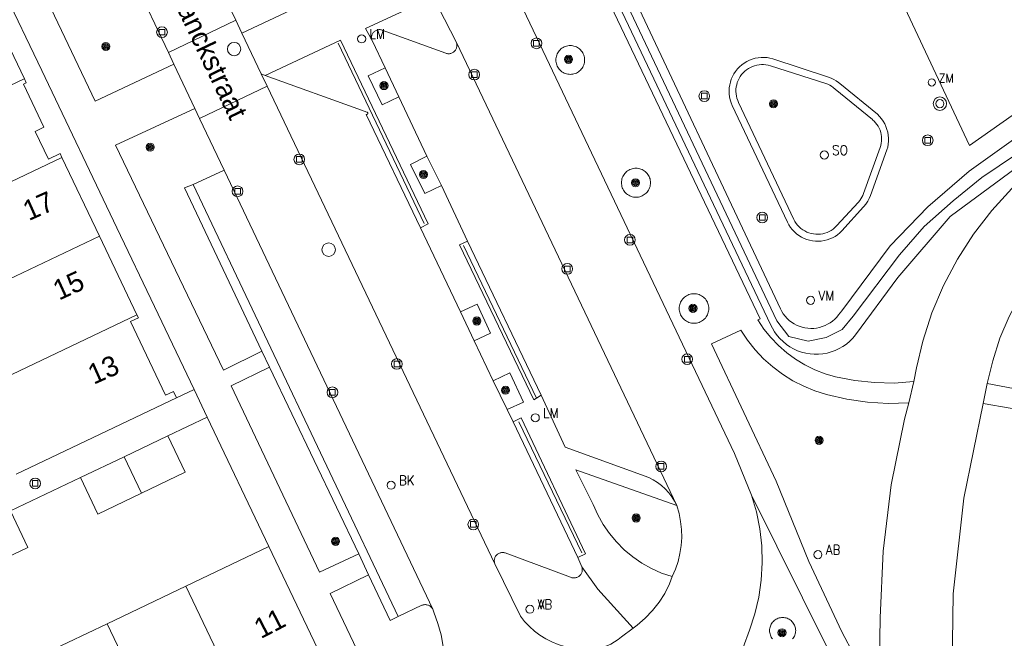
# Model space of a CAD drawing. Header units: metres. Extents: x 138165 to 154469, y 480134 to 494189.
# Tile 256 of 256: x 147993 to 148054, y 485624 to 485662. Entities that reach past the tile are written whole.
import ezdxf

# ---------------------------------------------------------------- set-up
doc = ezdxf.new("R2010")
doc.units = ezdxf.units.M
doc.header["$LTSCALE"] = 0.001
doc.header["$MEASUREMENT"] = 0
for name, color, linetype, lineweight in [('Level 5', 7, 'Continuous', 0), ('TOP-L-terrein schutting raster hek leuning', 7, 'Continuous', 0), ('TOP-L-topo objecten punt', 7, 'Continuous', 0), ('TOP-L-topo objecten vlak', 7, 'Continuous', 0), ('TOP-T-topo huisnummering naamgeving', 7, 'Continuous', 0)]:
    doc.layers.add(name, color=color, linetype=linetype, lineweight=lineweight)
doc.styles.add('Style-INTL_ISO', font='INTL_ISO.shx')
doc.styles.add('Style-STANDARD', font='STANDARD.shx')

# ---------------------------------------------------------------- blocks, each defined once
blk = doc.blocks.new('24')
at = {"layer": 'TOP-L-topo objecten punt', "color": 7, "linetype": 'Continuous', "lineweight": 0}
for radius in [0.025, 0.0182, 0.0115, 0.005]:
    blk.add_circle((0, 0), radius, dxfattribs=at)
blk = doc.blocks.new('129')
at = {"layer": 'TOP-L-topo objecten punt', "color": 7, "linetype": 'Continuous', "lineweight": 0}
blk.add_circle((0, 0), 0.025, dxfattribs=at)
at = {"layer": 'TOP-L-topo objecten punt', "color": 7, "linetype": 'Continuous', "lineweight": 0, "style": 'Style-STANDARD'}
blk.add_text('SO', height=0.06, dxfattribs=at).set_placement((0.0483, 0))
blk = doc.blocks.new('304')
at = {"layer": 'TOP-L-topo objecten punt', "color": 7, "linetype": 'Continuous', "lineweight": 0}
blk.add_circle((0, 0), 0.0225, dxfattribs=at)
at = {"layer": 'TOP-L-topo objecten punt', "color": 7, "linetype": 'Continuous', "lineweight": 0, "style": 'Style-STANDARD'}
blk.add_text('ZM', height=0.054, dxfattribs=at).set_placement((0.0435, 0))
blk = doc.blocks.new('39')
at = {"layer": 'TOP-L-topo objecten punt', "color": 7, "linetype": 'Continuous', "lineweight": 0}
for p, q in [((0.0175, 0.0175), (-0.0175, 0.0175)), ((-0.0175, 0.0175), (-0.0175, -0.0175)), ((0.0175, 0.0175), (0.0175, -0.0175)), ((0.0175, -0.0175), (-0.0175, -0.0175))]:
    blk.add_line(p, q, dxfattribs=at)
blk.add_circle((0, 0), 0.0332, dxfattribs=at)
blk = doc.blocks.new('72')
at = {"layer": 'TOP-L-topo objecten punt', "color": 7, "linetype": 'Continuous', "lineweight": 0}
blk.add_circle((0, 0), 0.025, dxfattribs=at)
at = {"layer": 'TOP-L-topo objecten punt', "color": 7, "linetype": 'Continuous', "lineweight": 0, "style": 'Style-STANDARD'}
blk.add_text('BK', height=0.06, dxfattribs=at).set_placement((0.0483, 0))
blk = doc.blocks.new('*U13')
at = {"layer": 'Level 5', "color": 7, "linetype": 'Continuous', "lineweight": 0}
blk.add_circle((0, 0), 0.0415, dxfattribs=at)
blk = doc.blocks.new('150')
at = {"layer": 'Level 5', "color": 7, "linetype": 'Continuous', "lineweight": 0}
blk.add_blockref('*U13', (0, 0), dxfattribs=at)
blk = doc.blocks.new('16')
at = {"layer": 'TOP-L-topo objecten punt', "color": 7, "linetype": 'Continuous', "lineweight": 0}
blk.add_circle((0, 0), 0.025, dxfattribs=at)
at = {"layer": 'TOP-L-topo objecten punt', "color": 7, "linetype": 'Continuous', "lineweight": 0, "style": 'Style-STANDARD'}
blk.add_text('LM', height=0.06, dxfattribs=at).set_placement((0.0483, 0))
blk = doc.blocks.new('28')
at = {"layer": 'TOP-L-topo objecten punt', "color": 7, "linetype": 'Continuous', "lineweight": 0}
blk.add_circle((0, 0), 0.025, dxfattribs=at)
at = {"layer": 'TOP-L-topo objecten punt', "color": 7, "linetype": 'Continuous', "lineweight": 0, "style": 'Style-STANDARD'}
blk.add_text('VM', height=0.06, dxfattribs=at).set_placement((0.0483, 0))
blk = doc.blocks.new('14')
at = {"layer": 'TOP-L-topo objecten punt', "color": 7, "linetype": 'Continuous', "lineweight": 0}
blk.add_circle((0, 0), 0.025, dxfattribs=at)
at = {"layer": 'TOP-L-topo objecten punt', "color": 7, "linetype": 'Continuous', "lineweight": 0, "style": 'Style-STANDARD'}
blk.add_text('VB', height=0.06, dxfattribs=at).set_placement((0.0483, 0))
blk = doc.blocks.new('11')
at = {"layer": 'TOP-L-topo objecten punt', "color": 7, "linetype": 'Continuous', "lineweight": 0}
blk.add_circle((0, 0), 0.025, dxfattribs=at)
at = {"layer": 'TOP-L-topo objecten punt', "color": 7, "linetype": 'Continuous', "lineweight": 0, "style": 'Style-STANDARD'}
blk.add_text('AB', height=0.06, dxfattribs=at).set_placement((0.0483, 0))
blk = doc.blocks.new('27')
at = {"layer": 'TOP-L-topo objecten punt', "color": 7, "linetype": 'Continuous', "lineweight": 0}
for radius in [0.0415, 0.025]:
    blk.add_circle((0, 0), radius, dxfattribs=at)

msp = doc.modelspace()

# ---------------------------------------------------------------- linework, layer by layer
at = {"layer": 'TOP-L-terrein schutting raster hek leuning', "flags": 128}
for points in [[(148062.178, 485659.09), (148052.344, 485652.46), (148050.563, 485651.012), (148048.758, 485649.409), (148047.224, 485647.662), (148044.352, 485643.861), (148043.672, 485643.043), (148042.699, 485642.532), (148041.572, 485642.311), (148040.384, 485642.596), (148039.631, 485643.567), (148028.908, 485666.219), (148026.913, 485670.521), (148019.757, 485685.568), (148017.758, 485689.868), (148011.344, 485703.432), (148011.343, 485703.435), (148010.013, 485706.133), (148015.387, 485709.395), (148023.274, 485714.152), (148022.96, 485714.741), (148026.247, 485716.762), (148056.417, 485735.275)], [(148017.787, 485649.606), (148012.446, 485660.766)], [(148024.748, 485638.771), (148024.742, 485638.783), (148020.212, 485648.233)], [(148027.539, 485629.201), (148023.638, 485637.323)]]:
    msp.add_lwpolyline(points, dxfattribs=at)
at = {"layer": 'TOP-L-topo objecten vlak', "flags": 128}
for points in [[(148029.057, 485710.586), (148042.229, 485682.546), (148039.067, 485681.062), (148051.578, 485654.429), (148078.424, 485673.34), (148076.236, 485676.447), (148086.267, 485683.513), (148070.834, 485705.422), (148068.472, 485708.775), (148072.065, 485711.306)], [(148002.266, 485659.472), (147997.389, 485657.177), (147989.827, 485673.012), (147992.01, 485674.241)], [(148087.457, 485672.135), (148077.743, 485667.246), (148068.378, 485661.88), (148059.333, 485655.944), (148058.216, 485655.092), (148056.846, 485654.018), (148055.551, 485653.016), (148054.194, 485651.769), (148052.948, 485650.409), (148051.822, 485648.949), (148050.825, 485647.399), (148049.962, 485645.768), (148049.242, 485644.071), (148048.669, 485642.319), (148048.28, 485640.662), (148048.115, 485639.803)], [(148029.434, 485666.47), (148039.851, 485644.313), (148039.935, 485644.152), (148040.033, 485643.999), (148040.143, 485643.855), (148040.266, 485643.721), (148040.399, 485643.598), (148040.543, 485643.487), (148040.696, 485643.388), (148040.856, 485643.303), (148041.023, 485643.232), (148041.196, 485643.176), (148041.373, 485643.134), (148041.553, 485643.108), (148041.734, 485643.098), (148041.916, 485643.103), (148042.096, 485643.123), (148042.274, 485643.159), (148042.448, 485643.211), (148042.618, 485643.276), (148042.781, 485643.357), (148042.936, 485643.451), (148043.083, 485643.557), (148043.22, 485643.676), (148043.347, 485643.807), (148043.462, 485643.947), (148043.65, 485644.2), (148046.645, 485648.21), (148048.992, 485650.633), (148051.547, 485652.836), (148054.289, 485654.801)], [(148028.049, 485665.829), (148038.595, 485643.704), (148038.454, 485643.625), (148038.834, 485643.061), (148039.261, 485642.532), (148039.733, 485642.042), (148040.245, 485641.595), (148040.793, 485641.193), (148041.375, 485640.841), (148041.984, 485640.54), (148042.618, 485640.293), (148043.27, 485640.102), (148044.467, 485639.868), (148045.68, 485639.74), (148046.899, 485639.718), (148048.115, 485639.803)], [(148056.827, 485654.789), (148050.372, 485650.033), (148047.126, 485646.245), (148044.508, 485642.697), (148044.336, 485642.493), (148044.147, 485642.305), (148043.943, 485642.134), (148043.725, 485641.981), (148043.495, 485641.848), (148043.253, 485641.735), (148043.003, 485641.643), (148042.746, 485641.573), (148042.484, 485641.526), (148042.219, 485641.501), (148041.953, 485641.5), (148041.687, 485641.521), (148041.424, 485641.565), (148041.167, 485641.632), (148040.915, 485641.721), (148040.673, 485641.831), (148040.441, 485641.962), (148040.221, 485642.112), (148040.015, 485642.28), (148039.824, 485642.466), (148039.65, 485642.668), (148039.494, 485642.884), (148039.357, 485643.112), (148039.24, 485643.352), (148028.48, 485666.024)], [(147999.801, 485664.673), (148001.935, 485660.199)], [(148038.072, 485632.76), (148037.011, 485635.342), (148022.912, 485664.979)], [(147991.636, 485664.23), (147994.089, 485659.082), (147998.735, 485649.332), (148001.061, 485644.457), (148003.517, 485639.311)], [(148006.103, 485662.193), (148005.034, 485664.379)], [(148010.422, 485664.184), (148010.83, 485663.435), (148006.473, 485661.402)], [(147993.007, 485658.569), (147990.583, 485663.651), (147980.208, 485658.704), (147982.626, 485653.62)], [(148014.549, 485660.934), (148014.152, 485661.674), (148018.361, 485663.65)], [(148018.671, 485662.982), (148019.774, 485660.809)], [(148001.935, 485660.199), (148006.103, 485662.193)], [(148006.473, 485661.402), (148006.103, 485662.193)], [(148019.774, 485660.809), (148019.787, 485660.767), (148019.797, 485660.723), (148019.803, 485660.679), (148019.805, 485660.634), (148019.803, 485660.59), (148019.798, 485660.545), (148019.788, 485660.502), (148019.775, 485660.459), (148019.758, 485660.418), (148019.738, 485660.378), (148019.714, 485660.34), (148019.688, 485660.305), (148019.658, 485660.272), (148019.625, 485660.241), (148019.59, 485660.214), (148019.553, 485660.189), (148019.513, 485660.168), (148019.472, 485660.151), (148019.43, 485660.137), (148019.387, 485660.126), (148019.343, 485660.12), (148019.298, 485660.117), (148019.253, 485660.118), (148019.209, 485660.123), (148019.165, 485660.132), (148019.123, 485660.145), (148015.182, 485661.584), (148015.14, 485661.597), (148015.098, 485661.606), (148015.054, 485661.612), (148015.01, 485661.614), (148014.966, 485661.611), (148014.923, 485661.605), (148014.88, 485661.596), (148014.838, 485661.582), (148014.798, 485661.565), (148014.759, 485661.544), (148014.723, 485661.52), (148014.688, 485661.493), (148014.656, 485661.463), (148014.627, 485661.43), (148014.601, 485661.395), (148014.578, 485661.358), (148014.558, 485661.319), (148014.542, 485661.278), (148014.53, 485661.236), (148014.521, 485661.193), (148014.516, 485661.149), (148014.515, 485661.105), (148014.518, 485661.061), (148014.525, 485661.018), (148014.535, 485660.976), (148014.549, 485660.934)], [(148006.473, 485661.402), (148007.68, 485658.881)], [(148007.917, 485658.777), (148012.591, 485660.961), (148018.023, 485649.577), (148017.548, 485649.323)], [(148015.359, 485659.245), (148014.549, 485660.934)], [(148019.774, 485660.809), (148033.429, 485632.121)], [(148027.724, 485659.734), (148027.721, 485659.812), (148027.71, 485659.889), (148027.694, 485659.965), (148027.67, 485660.039), (148027.64, 485660.111), (148027.604, 485660.181), (148027.563, 485660.246), (148027.515, 485660.308), (148027.463, 485660.365), (148027.405, 485660.418), (148027.343, 485660.465), (148027.278, 485660.507), (148027.209, 485660.543), (148027.137, 485660.573), (148027.062, 485660.596), (148026.986, 485660.613), (148026.909, 485660.623), (148026.831, 485660.627), (148026.754, 485660.623), (148026.676, 485660.613), (148026.6, 485660.596), (148026.526, 485660.573), (148026.454, 485660.543), (148026.385, 485660.507), (148026.319, 485660.465), (148026.257, 485660.418), (148026.2, 485660.365), (148026.147, 485660.308), (148026.1, 485660.246), (148026.058, 485660.181), (148026.022, 485660.111), (148025.992, 485660.039), (148025.969, 485659.965), (148025.952, 485659.889), (148025.942, 485659.812), (148025.939, 485659.734), (148025.942, 485659.656), (148025.952, 485659.579), (148025.969, 485659.503), (148025.992, 485659.429), (148026.022, 485659.357), (148026.058, 485659.288), (148026.1, 485659.222), (148026.147, 485659.16), (148026.2, 485659.103), (148026.257, 485659.05), (148026.319, 485659.003), (148026.385, 485658.961), (148026.454, 485658.925), (148026.526, 485658.895), (148026.6, 485658.872), (148026.676, 485658.855), (148026.754, 485658.845), (148026.831, 485658.841), (148026.909, 485658.845), (148026.986, 485658.855), (148027.062, 485658.872), (148027.137, 485658.895), (148027.209, 485658.925), (148027.278, 485658.961), (148027.343, 485659.003), (148027.405, 485659.05), (148027.463, 485659.103), (148027.515, 485659.16), (148027.563, 485659.222), (148027.604, 485659.288), (148027.64, 485659.357), (148027.67, 485659.429), (148027.694, 485659.503), (148027.71, 485659.579), (148027.721, 485659.656), (148027.724, 485659.734)], [(148001.935, 485660.199), (148002.266, 485659.472)], [(148036.874, 485656.914), (148040.294, 485649.676), (148040.38, 485649.515), (148040.479, 485649.363), (148040.592, 485649.219), (148040.717, 485649.086), (148040.854, 485648.965), (148041, 485648.856), (148041.155, 485648.76), (148041.319, 485648.679), (148041.488, 485648.612), (148041.664, 485648.56), (148041.842, 485648.524), (148042.024, 485648.504), (148042.206, 485648.5), (148042.388, 485648.512), (148042.569, 485648.54), (148042.746, 485648.583), (148042.919, 485648.642), (148043.085, 485648.716), (148043.245, 485648.805), (148043.396, 485648.907), (148043.538, 485649.022), (148043.669, 485649.149), (148045.008, 485650.637), (148045.019, 485650.648), (148045.148, 485650.806), (148045.261, 485650.976), (148045.357, 485651.156), (148045.436, 485651.344), (148046.458, 485654.157), (148046.505, 485654.336), (148046.536, 485654.519), (148046.552, 485654.703), (148046.552, 485654.888), (148046.536, 485655.073), (148046.504, 485655.255), (148046.456, 485655.434), (148046.394, 485655.609), (148046.317, 485655.777), (148046.225, 485655.938), (148046.121, 485656.091), (148046.003, 485656.234), (148045.874, 485656.367), (148043.539, 485658.269), (148043.463, 485658.331), (148043.318, 485658.438), (148043.164, 485658.532), (148043.002, 485658.611), (148042.833, 485658.674), (148039.385, 485659.798), (148039.206, 485659.845), (148039.023, 485659.876), (148038.838, 485659.89), (148038.652, 485659.888), (148038.468, 485659.87), (148038.285, 485659.835), (148038.107, 485659.784), (148037.933, 485659.718), (148037.767, 485659.636), (148037.608, 485659.54), (148037.458, 485659.43), (148037.319, 485659.308), (148037.191, 485659.173), (148037.075, 485659.028), (148036.973, 485658.873), (148036.885, 485658.71), (148036.812, 485658.539), (148036.754, 485658.363), (148036.712, 485658.182), (148036.686, 485657.999), (148036.677, 485657.813), (148036.684, 485657.628), (148036.707, 485657.444), (148036.747, 485657.262), (148036.803, 485657.085), (148036.874, 485656.914)], [(148003.559, 485656.725), (148002.266, 485659.472)], [(148016.216, 485657.443), (148015.17, 485656.955), (148014.313, 485658.744), (148015.359, 485659.245)], [(148015.359, 485659.245), (148016.216, 485657.443)], [(148037.262, 485657.096), (148037.205, 485657.225), (148037.161, 485657.359), (148037.128, 485657.496), (148037.107, 485657.636), (148037.098, 485657.777), (148037.101, 485657.918), (148037.116, 485658.058), (148037.144, 485658.197), (148037.183, 485658.333), (148037.234, 485658.464), (148037.296, 485658.591), (148037.369, 485658.712), (148037.451, 485658.827), (148037.544, 485658.933), (148037.645, 485659.032), (148037.754, 485659.121), (148037.871, 485659.201), (148037.994, 485659.27), (148038.123, 485659.328), (148038.256, 485659.375), (148038.393, 485659.41), (148038.532, 485659.434), (148038.673, 485659.445), (148038.814, 485659.444), (148038.954, 485659.431), (148039.093, 485659.406), (148039.23, 485659.369), (148042.668, 485658.275), (148042.792, 485658.229), (148042.91, 485658.172), (148043.022, 485658.104), (148043.128, 485658.026), (148043.25, 485657.925), (148045.556, 485656.035), (148045.561, 485656.031), (148045.662, 485655.941), (148045.755, 485655.842), (148045.838, 485655.735), (148045.912, 485655.621), (148045.976, 485655.502), (148046.029, 485655.377), (148046.071, 485655.248), (148046.101, 485655.116), (148046.12, 485654.981), (148046.126, 485654.846), (148046.121, 485654.71), (148046.104, 485654.576), (148046.075, 485654.443), (148046.035, 485654.314), (148045.008, 485651.461), (148045.004, 485651.451), (148044.959, 485651.338), (148044.904, 485651.229), (148044.841, 485651.124), (148044.77, 485651.025), (148044.691, 485650.932), (148043.333, 485649.448), (148043.231, 485649.347), (148043.12, 485649.256), (148043.002, 485649.176), (148042.877, 485649.106), (148042.746, 485649.047), (148042.611, 485649), (148042.472, 485648.965), (148042.331, 485648.943), (148042.188, 485648.933), (148042.045, 485648.936), (148041.902, 485648.951), (148041.762, 485648.979), (148041.624, 485649.02), (148041.491, 485649.072), (148041.363, 485649.136), (148041.241, 485649.211), (148041.126, 485649.297), (148041.019, 485649.392), (148040.921, 485649.496), (148040.833, 485649.609), (148040.754, 485649.729), (148040.687, 485649.856), (148037.262, 485657.096)], [(147982.626, 485653.62), (147992.988, 485658.56), (147993.007, 485658.569)], [(147995.331, 485653.695), (147995.214, 485653.939), (147994.492, 485653.594), (147993.679, 485655.3), (147994.22, 485655.559), (147992.942, 485658.24), (147993.123, 485658.326), (147993.007, 485658.569)], [(148007.68, 485658.881), (148008.041, 485658.109)], [(148007.68, 485658.881), (148007.917, 485658.777)], [(148017.548, 485649.323), (148014.189, 485656.359), (148014.195, 485656.358), (148014.202, 485656.357), (148014.208, 485656.356), (148014.215, 485656.357), (148014.222, 485656.357), (148014.228, 485656.359), (148014.235, 485656.361), (148014.241, 485656.363), (148014.247, 485656.366), (148014.253, 485656.37), (148014.263, 485656.378), (148014.267, 485656.383), (148014.272, 485656.388), (148014.275, 485656.394), (148014.278, 485656.4), (148014.281, 485656.406), (148014.283, 485656.412), (148014.284, 485656.419), (148014.285, 485656.426), (148014.286, 485656.432), (148014.285, 485656.439), (148014.285, 485656.446), (148014.281, 485656.458), (148014.279, 485656.465), (148014.275, 485656.471), (148014.272, 485656.476), (148014.268, 485656.482), (148014.263, 485656.486), (148014.258, 485656.491), (148014.253, 485656.495), (148014.247, 485656.499), (148014.241, 485656.502), (148014.235, 485656.504), (148013.893, 485656.627), (148007.917, 485658.777)], [(148008.041, 485658.109), (148003.862, 485656.114)], [(148022.16, 485628.518), (148008.041, 485658.109)], [(148017.946, 485653.774), (148016.216, 485657.443)], [(148007.724, 485641.697), (148005.351, 485640.519), (147998.658, 485654.45), (148003.559, 485656.725)], [(148003.559, 485656.725), (148003.862, 485656.114)], [(148003.862, 485656.114), (148005.385, 485652.915)], [(147985.438, 485648.883), (147985.401, 485648.961), (147995.331, 485653.695)], [(147997.655, 485648.821), (147995.331, 485653.695)], [(148018.851, 485651.949), (148017.81, 485651.455), (148016.936, 485653.264), (148017.946, 485653.774)], [(148017.946, 485653.774), (148018.851, 485651.949)], [(148031.804, 485652.126), (148031.8, 485652.205), (148031.79, 485652.283), (148031.773, 485652.359), (148031.75, 485652.434), (148031.72, 485652.507), (148031.683, 485652.576), (148031.641, 485652.643), (148031.593, 485652.705), (148031.54, 485652.763), (148031.482, 485652.816), (148031.42, 485652.864), (148031.354, 485652.906), (148031.284, 485652.942), (148031.212, 485652.972), (148031.137, 485652.996), (148031.06, 485653.013), (148030.982, 485653.023), (148030.904, 485653.026), (148030.825, 485653.023), (148030.748, 485653.013), (148030.671, 485652.996), (148030.596, 485652.972), (148030.524, 485652.942), (148030.454, 485652.906), (148030.388, 485652.864), (148030.325, 485652.816), (148030.267, 485652.763), (148030.214, 485652.705), (148030.167, 485652.643), (148030.124, 485652.576), (148030.088, 485652.507), (148030.058, 485652.434), (148030.035, 485652.359), (148030.018, 485652.283), (148030.007, 485652.205), (148030.004, 485652.126), (148030.007, 485652.048), (148030.018, 485651.97), (148030.035, 485651.893), (148030.058, 485651.819), (148030.088, 485651.746), (148030.124, 485651.676), (148030.167, 485651.61), (148030.214, 485651.548), (148030.267, 485651.49), (148030.325, 485651.437), (148030.388, 485651.389), (148030.454, 485651.347), (148030.524, 485651.311), (148030.596, 485651.281), (148030.671, 485651.257), (148030.748, 485651.24), (148030.825, 485651.23), (148030.904, 485651.226), (148030.982, 485651.23), (148031.06, 485651.24), (148031.137, 485651.257), (148031.212, 485651.281), (148031.284, 485651.311), (148031.354, 485651.347), (148031.42, 485651.389), (148031.482, 485651.437), (148031.54, 485651.49), (148031.593, 485651.548), (148031.641, 485651.61), (148031.683, 485651.676), (148031.72, 485651.746), (148031.75, 485651.819), (148031.773, 485651.893), (148031.79, 485651.97), (148031.8, 485652.048), (148031.804, 485652.126)], [(148005.385, 485652.915), (148003.463, 485652.014)], [(148005.385, 485652.915), (148018.311, 485625.703)], [(148003.463, 485652.014), (148002.923, 485651.803), (148007.724, 485641.697)], [(148003.463, 485652.014), (148016.17, 485625.246)], [(148020.473, 485648.511), (148018.851, 485651.949)], [(148052.672, 485639.681), (148053.006, 485641.102), (148053.46, 485642.49), (148054.03, 485643.834), (148054.713, 485645.125), (148055.503, 485646.353), (148056.395, 485647.51), (148057.381, 485648.586), (148058.456, 485649.574), (148059.611, 485650.468), (148060.969, 485651.532)], [(148017.548, 485649.323), (148020.026, 485644.134)], [(147997.655, 485648.821), (147988.538, 485644.474), (147988.602, 485644.339)], [(147999.979, 485643.946), (147997.655, 485648.821)], [(148025.035, 485638.956), (148024.742, 485638.783), (148024.567, 485638.679), (148019.978, 485648.28), (148020.473, 485648.511)], [(148020.473, 485648.511), (148025.035, 485638.956)], [(148035.417, 485644.335), (148035.413, 485644.414), (148035.403, 485644.494), (148035.386, 485644.572), (148035.362, 485644.648), (148035.331, 485644.722), (148035.294, 485644.793), (148035.251, 485644.86), (148035.202, 485644.924), (148035.148, 485644.983), (148035.09, 485645.037), (148035.026, 485645.085), (148034.959, 485645.128), (148034.888, 485645.165), (148034.814, 485645.196), (148034.738, 485645.22), (148034.66, 485645.237), (148034.58, 485645.248), (148034.5, 485645.251), (148034.421, 485645.248), (148034.341, 485645.237), (148034.263, 485645.22), (148034.187, 485645.196), (148034.113, 485645.165), (148034.042, 485645.128), (148033.975, 485645.085), (148033.911, 485645.037), (148033.852, 485644.983), (148033.798, 485644.924), (148033.75, 485644.86), (148033.707, 485644.793), (148033.67, 485644.722), (148033.639, 485644.648), (148033.615, 485644.572), (148033.598, 485644.494), (148033.587, 485644.414), (148033.584, 485644.335), (148033.587, 485644.255), (148033.598, 485644.175), (148033.615, 485644.097), (148033.639, 485644.021), (148033.67, 485643.947), (148033.707, 485643.876), (148033.75, 485643.809), (148033.798, 485643.745), (148033.852, 485643.686), (148033.911, 485643.632), (148033.975, 485643.584), (148034.042, 485643.541), (148034.113, 485643.504), (148034.187, 485643.473), (148034.263, 485643.449), (148034.341, 485643.432), (148034.421, 485643.422), (148034.5, 485643.418), (148034.58, 485643.422), (148034.66, 485643.432), (148034.738, 485643.449), (148034.814, 485643.473), (148034.888, 485643.504), (148034.959, 485643.541), (148035.026, 485643.584), (148035.09, 485643.632), (148035.148, 485643.686), (148035.202, 485643.745), (148035.251, 485643.809), (148035.294, 485643.876), (148035.331, 485643.947), (148035.362, 485644.021), (148035.386, 485644.097), (148035.403, 485644.175), (148035.413, 485644.255), (148035.417, 485644.335)], [(148020.026, 485644.134), (148021.062, 485644.613), (148021.888, 485642.805), (148020.878, 485642.335)], [(147999.979, 485643.946), (147990.862, 485639.6)], [(148002.432, 485638.801), (148002.247, 485639.189), (148001.759, 485638.957), (147999.581, 485643.524), (148000.069, 485643.757), (147999.979, 485643.946)], [(148020.878, 485642.335), (148020.026, 485644.134)], [(148047.816, 485638.492), (148046.53, 485638.454), (148045.245, 485638.527), (148043.972, 485638.712), (148042.719, 485639.006), (148041.996, 485639.231), (148041.295, 485639.518), (148040.621, 485639.863), (148039.979, 485640.265), (148039.374, 485640.72), (148038.809, 485641.225), (148038.29, 485641.776), (148037.819, 485642.369), (148037.401, 485643.001), (148035.578, 485642.141), (148039.596, 485633.637), (148041.621, 485628.658), (148043.659, 485624.31), (148045.951, 485619.963)], [(148020.878, 485642.335), (148022.055, 485639.862)], [(148007.724, 485641.697), (148008.193, 485640.698)], [(148013.723, 485629.144), (148011.3, 485628.005), (148005.81, 485639.535), (148008.193, 485640.698)], [(148008.193, 485640.698), (148013.723, 485629.144)], [(148022.055, 485639.862), (148023.087, 485640.344), (148023.944, 485638.536), (148022.916, 485638.071)], [(148022.916, 485638.071), (148022.055, 485639.862)], [(148048.115, 485639.803), (148047.816, 485638.492)], [(148052.409, 485638.44), (148052.672, 485639.681)], [(148068.22, 485631.9), (148067.975, 485632.283), (148067.1, 485633.414), (148066.129, 485634.463), (148065.069, 485635.422), (148063.927, 485636.283), (148062.714, 485637.038), (148061.438, 485637.684), (148060.111, 485638.213), (148058.741, 485638.622), (148057.34, 485638.908), (148055.92, 485639.069), (148052.672, 485639.681)], [(148003.517, 485639.311), (148002.432, 485638.801)], [(148004.332, 485637.603), (148003.517, 485639.311)], [(148033.429, 485632.121), (148033.287, 485632.402), (148033.121, 485632.669), (148032.931, 485632.92), (148032.721, 485633.153), (148032.49, 485633.367), (148032.241, 485633.559), (148031.976, 485633.728), (148031.696, 485633.873), (148026.524, 485635.742), (148025.035, 485638.956)], [(148002.432, 485638.801), (147992.502, 485634.067)], [(148047.816, 485638.492), (148047.546, 485637.474), (148046.716, 485633.417), (148046.212, 485629.306), (148046.038, 485625.168), (148045.951, 485619.963)], [(148050.535, 485614.098), (148050.47, 485620.69), (148050.567, 485626.658), (148051.216, 485632.592), (148052.409, 485638.44)], [(148052.409, 485638.44), (148055.756, 485637.865)], [(148022.916, 485638.071), (148023.287, 485637.314)], [(148001.895, 485636.441), (148004.332, 485637.603)], [(148004.332, 485637.603), (148008.157, 485629.58)], [(148023.287, 485637.314), (148023.783, 485637.556), (148027.775, 485629.14), (148027.303, 485628.901)], [(148027.303, 485628.901), (148023.287, 485637.314)], [(147999.187, 485635.15), (148001.895, 485636.441)], [(148000.263, 485632.893), (148002.971, 485634.184), (148001.895, 485636.441)], [(147996.479, 485633.858), (147999.187, 485635.15)], [(148000.263, 485632.893), (147999.187, 485635.15)], [(148033.143, 485627.72), (148032.495, 485627.942), (148031.87, 485628.221), (148031.272, 485628.557), (148030.708, 485628.945), (148030.182, 485629.384), (148029.698, 485629.869), (148029.261, 485630.396), (148028.873, 485630.961), (148028.539, 485631.559), (148028.261, 485632.185), (148027.174, 485634.339), (148033.429, 485632.121)], [(147992.147, 485631.793), (147996.479, 485633.858)], [(147996.479, 485633.858), (147997.555, 485631.602), (148000.263, 485632.893)], [(148030.347, 485616.48), (148031.39, 485616.928), (148032.388, 485617.466), (148033.335, 485618.091), (148034.222, 485618.798), (148035.043, 485619.581), (148035.791, 485620.434), (148036.461, 485621.35), (148037.046, 485622.321), (148037.542, 485623.341), (148037.946, 485624.402), (148038.276, 485625.415), (148038.518, 485626.452), (148038.67, 485627.506), (148038.731, 485628.57), (148038.702, 485629.635), (148038.582, 485630.693), (148038.371, 485631.738), (148038.072, 485632.76)], [(148045.982, 485617.557), (148044.865, 485619.424), (148043.803, 485621.323), (148042.795, 485623.252), (148038.072, 485632.76)], [(147990.515, 485628.245), (147993.223, 485629.536), (147992.147, 485631.793)], [(148033.429, 485632.121), (148033.571, 485631.639), (148033.671, 485631.146), (148033.726, 485630.646), (148033.738, 485630.143), (148033.706, 485629.642), (148033.629, 485629.145), (148033.509, 485628.656), (148033.347, 485628.18), (148033.143, 485627.72)], [(148008.157, 485629.58), (148003.013, 485627.125)], [(148008.157, 485629.58), (148012.035, 485621.446)], [(148022.16, 485628.518), (148022.146, 485628.559), (148022.135, 485628.602), (148022.128, 485628.646), (148022.125, 485628.691), (148022.125, 485628.735), (148022.13, 485628.779), (148022.138, 485628.822), (148022.15, 485628.865), (148022.166, 485628.907), (148022.185, 485628.946), (148022.208, 485628.985), (148022.234, 485629.021), (148022.263, 485629.054), (148022.295, 485629.085), (148022.329, 485629.113), (148022.366, 485629.138), (148022.404, 485629.16), (148022.445, 485629.178), (148022.486, 485629.193), (148022.529, 485629.204), (148022.573, 485629.211), (148022.617, 485629.215), (148022.662, 485629.214), (148022.706, 485629.21), (148022.749, 485629.202), (148022.792, 485629.19), (148026.851, 485627.686), (148026.892, 485627.669), (148026.935, 485627.656), (148026.979, 485627.647), (148027.023, 485627.641), (148027.068, 485627.64), (148027.113, 485627.642), (148027.157, 485627.648), (148027.201, 485627.658), (148027.243, 485627.672), (148027.284, 485627.69), (148027.324, 485627.711), (148027.362, 485627.735), (148027.397, 485627.762), (148027.43, 485627.793), (148027.46, 485627.826), (148027.487, 485627.862), (148027.511, 485627.899), (148027.531, 485627.939), (148027.548, 485627.981), (148027.562, 485628.023), (148027.571, 485628.067), (148027.577, 485628.111), (148027.579, 485628.156), (148027.577, 485628.201), (148027.571, 485628.245), (148027.561, 485628.289), (148027.548, 485628.332)], [(148013.723, 485629.144), (148014.326, 485627.832)], [(148027.303, 485628.901), (148027.548, 485628.332)], [(148030.723, 485624.527), (148030.007, 485623.991), (148029.8, 485623.823), (148029.578, 485623.674), (148029.343, 485623.547), (148029.098, 485623.442), (148028.844, 485623.36), (148028.583, 485623.302), (148028.163, 485623.249), (148027.74, 485623.232), (148027.317, 485623.251), (148026.898, 485623.306), (148026.484, 485623.397), (148026.08, 485623.522), (148025.687, 485623.682), (148025.31, 485623.875), (148024.951, 485624.099), (148024.612, 485624.353), (148024.296, 485624.635), (148024.006, 485624.942), (148023.742, 485625.274), (148022.16, 485628.518)], [(148027.548, 485628.332), (148028.544, 485626.95), (148030.723, 485624.527)], [(148016.717, 485616.654), (148011.947, 485626.68), (148014.326, 485627.832)], [(148014.326, 485627.832), (148015.664, 485625.004), (148016.17, 485625.246)], [(148033.143, 485627.72), (148032.991, 485627.269), (148032.692, 485626.687), (148032.338, 485626.137), (148031.933, 485625.623), (148031.481, 485625.15), (148030.986, 485624.723), (148030.723, 485624.527)], [(148003.013, 485627.125), (147998.139, 485624.801)], [(148006.891, 485618.992), (148003.013, 485627.125)], [(148016.17, 485625.246), (148017.636, 485625.946), (148017.68, 485625.962), (148017.724, 485625.974), (148017.77, 485625.982), (148017.816, 485625.986), (148017.862, 485625.986), (148017.908, 485625.982), (148017.954, 485625.974), (148017.998, 485625.962), (148018.042, 485625.946), (148018.084, 485625.927), (148018.124, 485625.904), (148018.162, 485625.877), (148018.197, 485625.848), (148018.23, 485625.815), (148018.26, 485625.78), (148018.287, 485625.743), (148018.311, 485625.703)], [(148018.311, 485625.703), (148018.383, 485625.516), (148018.633, 485624.827), (148018.822, 485624.118), (148018.947, 485623.395), (148019.006, 485622.663), (148019.001, 485621.93), (148018.93, 485621.199), (148018.794, 485620.478), (148018.595, 485619.772), (148018.334, 485619.086), (148018.013, 485618.427), (148017.634, 485617.798), (148017.201, 485617.206), (148016.717, 485616.654)], [(148039.372, 485623.859), (148039.329, 485623.915), (148039.291, 485623.975), (148039.259, 485624.038), (148039.232, 485624.103), (148039.21, 485624.17), (148039.195, 485624.239), (148039.186, 485624.309), (148039.183, 485624.379), (148039.186, 485624.45), (148039.195, 485624.52), (148039.21, 485624.589), (148039.232, 485624.656), (148039.259, 485624.721), (148039.291, 485624.784), (148039.329, 485624.843), (148039.372, 485624.899), (148039.42, 485624.951), (148039.472, 485624.999), (148039.528, 485625.042), (148039.587, 485625.08), (148039.65, 485625.113), (148039.715, 485625.14), (148039.782, 485625.161), (148039.851, 485625.176), (148039.921, 485625.185), (148039.992, 485625.188), (148040.062, 485625.185), (148040.132, 485625.176), (148040.201, 485625.161), (148040.268, 485625.14), (148040.334, 485625.113), (148040.396, 485625.08), (148040.456, 485625.042), (148040.512, 485624.999), (148040.564, 485624.951), (148040.611, 485624.899), (148040.654, 485624.843), (148040.692, 485624.784), (148040.725, 485624.721), (148040.752, 485624.656), (148040.773, 485624.589), (148040.788, 485624.52), (148040.798, 485624.45), (148040.801, 485624.379)], [(147998.139, 485624.801), (147993.265, 485622.477)], [(148002.017, 485616.668), (147998.139, 485624.801)], [(148040.801, 485624.379), (148040.798, 485624.309), (148040.788, 485624.239), (148040.773, 485624.17), (148040.752, 485624.103), (148040.725, 485624.038), (148040.692, 485623.975), (148040.654, 485623.915), (148040.611, 485623.859)]]:
    msp.add_lwpolyline(points, dxfattribs=at)

# ---------------------------------------------------------------- block references
at = {"layer": 'TOP-L-topo objecten punt', "xscale": 10, "yscale": 10, "zscale": 10}
for name, p in [('39', (148001.533, 485661.455)), ('16', (148013.904, 485661.04)), ('39', (148024.736, 485660.762)), ('24', (147998.056, 485660.569)), ('150', (148006.004, 485660.41)), ('24', (148026.726, 485659.77)), ('39', (148020.883, 485658.825)), ('304', (148049.231, 485658.341)), ('24', (148015.289, 485658.143)), ('39', (148035.136, 485657.494)), ('24', (148039.423, 485657.016)), ('27', (148049.735, 485657.027)), ('39', (148048.98, 485654.757)), ('24', (148000.802, 485654.33)), ('129', (148042.573, 485653.843)), ('39', (148010.042, 485653.573)), ('24', (148017.735, 485652.635)), ('24', (148030.873, 485652.117)), ('39', (148006.216, 485651.593)), ('39', (148038.726, 485649.972)), ('39', (148030.529, 485648.586)), ('150', (148011.863, 485647.978)), ('39', (148026.646, 485646.787)), ('28', (148041.725, 485644.839)), ('24', (148034.435, 485644.344)), ('24', (148021.042, 485643.561)), ('39', (148034.077, 485641.193)), ('39', (148016.086, 485640.899)), ('39', (148012.093, 485639.139)), ('24', (148022.823, 485639.27)), ('16', (148024.665, 485637.564)), ('24', (148042.248, 485636.166)), ('39', (148032.462, 485634.549)), ('39', (147993.675, 485633.495)), ('72', (148015.728, 485633.385)), ('39', (148020.823, 485630.955)), ('24', (148030.916, 485631.355)), ('24', (148012.291, 485629.911)), ('11', (148042.177, 485629.083)), ('14', (148024.328, 485625.701)), ('11', (148024.328, 485625.701)), ('24', (148039.954, 485624.247))]:
    msp.add_blockref(name, p, dxfattribs=at)

# ---------------------------------------------------------------- texts
at = {"layer": 'TOP-T-topo huisnummering naamgeving', "style": 'Style-INTL_ISO'}
for s, rotation, p in [('Max Planckstraat', 295.5, (148000.247, 485667.497)), ('17', 24, (147993.277, 485649.743)), ('15', 24.6, (147995.153, 485644.817)), ('13', 24, (147997.301, 485639.603)), ('11', 27.4, (148007.661, 485623.847))]:
    msp.add_text(s, height=1.25, rotation=rotation, dxfattribs=at).set_placement(p)

doc.saveas('drawing.dxf')
